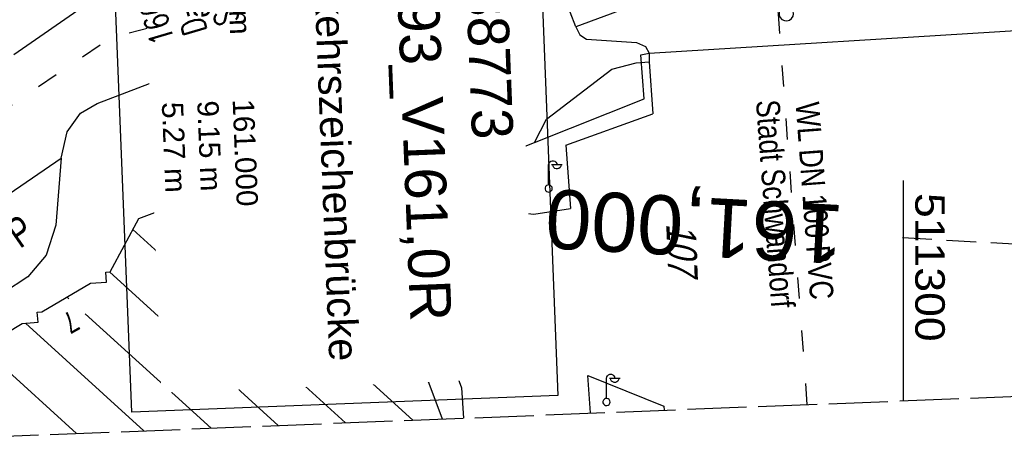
# Model space of a CAD drawing. Extents: x 511155 to 511479, y 464515 to 465450.
# Tile 2 of 41: x 511225 to 511309, y 464515 to 464551. Entities that reach past the tile are written whole.
import ezdxf
from ezdxf.enums import TextEntityAlignment as Align

# ---------------------------------------------------------------- set-up
doc = ezdxf.new("R2010")
doc.units = 0
doc.header["$LTSCALE"] = 10
doc.header["$MEASUREMENT"] = 0
for name, pattern in [('ACAD_ISO03W100', [30, 12, -18]), ('AUSGEZOGEN', [0]), ('LT00', [0]), ('LT14', [0.6, 0.5, -0.1]), ('LT17', [0.15, 0.1, -0.05])]:
    doc.linetypes.add(name, pattern=pattern)
doc.layers.get('0').update_dxf_attribs({"linetype": 'LT00'})
for name, color, linetype in [('--EK_Schacht-Text', 5, 'LT00'), ('--EK_ST-93-1', 30, 'LT17'), ('BW_TEXT_B', 20, 'AUSGEZOGEN'), ('DFK_BEB_SCHR', 254, 'LT00'), ('DFK_BEBAUUNG', 250, 'LT00'), ('DFK_BES-WEGE', 255, 'LT00'), ('DFK_FLUR_NR', 250, 'LT00'), ('DFK_HAUSNR', 250, 'LT00'), ('DFK_TOPO-ANL', 252, 'LT00'), ('DFK_TOPO-SYM', 252, 'LT00'), ('V103_RASTER', 250, 'LT00'), ('WASSERLTG', 130, 'ACAD_ISO03W100'), ('WASSERLTG_TEXT', 130, 'Continuous')]:
    doc.layers.add(name, color=color, linetype=linetype)
doc.layers.add('-BLATT_103-RAND', color=7, linetype='LT14', plot=False)
doc.styles.add('Beschrift', font='ARIAL.TTF')
doc.styles.add('schachtbeschriftung', font='romans.shx', dxfattribs={"width": 0.75, "height": 2})
doc.styles.get("Standard").update_dxf_attribs({"font": 'ARIAL.TTF'})
doc.styles.add('Versorgungsltg', font='ARIAL.TTF', dxfattribs={"width": 0.8, "height": 2})

# ---------------------------------------------------------------- blocks, each defined once
blk = doc.blocks.new('SYMB7317')
at = {"color": 0, "linetype": 'ByBlock'}
blk.add_line((0, 0.061), (0, 0.4), dxfattribs=at)
for points in [[(0, 0.4), (0.004222, 0.423941), (0.016377, 0.444995), (0.035, 0.460622), (0.057845, 0.468937), (0.082155, 0.468937), (0.105, 0.460622), (0.123623, 0.444995), (0.135779, 0.423941), (0.14, 0.4)], [(0.23, 0.4), (0.21, 0.4), (0.14, 0.4), (0.07, 0.4), (0.05, 0.4)], [(0.21, 0.4), (0.205779, 0.376059), (0.193623, 0.355005), (0.175, 0.339378), (0.152155, 0.331063), (0.127845, 0.331063), (0.105, 0.339378), (0.086377, 0.355005), (0.074222, 0.376059), (0.07, 0.4)], [(0.061, 0), (0.056881, 0.022036), (0.04508, 0.041095), (0.02719, 0.054605), (0.005628, 0.06074), (-0.016693, 0.058671), (-0.036761, 0.048679), (-0.051863, 0.032112), (-0.059961, 0.011209), (-0.059961, -0.011209)], [(0.005628, -0.06074), (0.02719, -0.054605), (0.04508, -0.041095), (0.056881, -0.022036), (0.061, 0)], [(-0.059961, -0.011209), (-0.051863, -0.032112), (-0.036761, -0.048679), (-0.016693, -0.058671), (0.005628, -0.06074)]]:
    blk.add_lwpolyline(points, dxfattribs=at)
blk = doc.blocks.new('SYMB7313')
at = {"color": 0, "linetype": 'ByBlock'}
for p, q in [((-0.05, 0.37), (0, 0.37)), ((0, 0.37), (0.05, 0.37)), ((0, 0.27), (-0.17, 0.22)), ((0.17, 0.22), (0, 0.27))]:
    blk.add_line(p, q, dxfattribs=at)
for points in [[(0, 0.061), (0, 0.27), (0, 0.37)], [(-0.18, 0.26), (-0.17, 0.22), (-0.158, 0.17)], [(0.18, 0.26), (0.17, 0.22), (0.158, 0.17)], [(0.061, 0), (0.056881, 0.022036), (0.04508, 0.041095), (0.02719, 0.054605), (0.005628, 0.06074), (-0.016693, 0.058671), (-0.036761, 0.048679), (-0.051863, 0.032112), (-0.059961, 0.011209), (-0.059961, -0.011209)], [(0.005628, -0.06074), (0.02719, -0.054605), (0.04508, -0.041095), (0.056881, -0.022036), (0.061, 0)], [(-0.059961, -0.011209), (-0.051863, -0.032112), (-0.036761, -0.048679), (-0.016693, -0.058671), (0.005628, -0.06074)]]:
    blk.add_lwpolyline(points, dxfattribs=at)

msp = doc.modelspace()

# ---------------------------------------------------------------- linework, layer by layer
at = {"layer": '--EK_ST-93-1', "ltscale": 2.5}
msp.add_line((511339.847, 464530.415), (511299.902, 464532.612), dxfattribs=at)
at = {"layer": '-BLATT_103-RAND'}
msp.add_lwpolyline([(511155.19, 465438.822), (511191.767, 464514.545), (511478.542, 464525.894), (511441.966, 465450.171), (511155.19, 465438.822)], dxfattribs=at)
at = {"layer": 'DFK_BEB_SCHR'}
for p, q in [((511253.058, 464538.304), (511252.49, 464538.82)), ((511246.804, 464538.585), (511256.128, 464530.107)), ((511259.199, 464521.908), (511242.593, 464537.007)), ((511238.383, 464535.428), (511258.448, 464517.184)), ((511252.75, 464516.959), (511234.742, 464533.333)), ((511232.744, 464529.744), (511247.052, 464516.733)), ((511229.311, 464527.459), (511229.141, 464527.613)), ((511241.355, 464516.508), (511230.696, 464526.2)), ((511225.648, 464525.383), (511235.657, 464516.282)), ((511229.959, 464516.057), (511221.961, 464523.329))]:
    msp.add_line(p, q, dxfattribs=at)
at = {"layer": 'DFK_BEBAUUNG'}
msp.add_lwpolyline([(511214.476, 464515.444), (511214.4, 464516.5), (511214.27, 464518.55), (511215.18, 464518.63), (511215.11, 464519.49), (511215.46, 464519.52), (511219.59, 464521.93), (511220.96, 464522.039), (511220.89, 464522.89), (511221.26, 464522.91), (511225.36, 464525.36), (511226.71, 464525.469), (511226.64, 464526.32), (511227.01, 464526.359), (511231.14, 464528.79), (511232.49, 464528.87), (511232.44, 464529.71), (511232.8, 464529.75), (511235.24, 464534.25), (511250.55, 464539.99), (511251.17, 464538.34), (511252.82, 464538.94), (511260.931, 464517.283)], dxfattribs=at)
at = {"layer": 'DFK_TOPO-ANL'}
for p, q in [((511272.25, 464550.49), (511270.24, 464555.789)), ((511267.31, 464553.38), (511267.29, 464550.96)), ((511224.64, 464548.15), (511230.81, 464552.42)), ((511264.85, 464548.78), (511264.49, 464552.48)), ((511260.69, 464551.86), (511260.89, 464550.32)), ((511276.45, 464552.039), (511272.25, 464550.49)), ((511267.29, 464550.96), (511264.85, 464548.78)), ((511272.25, 464550.49), (511272.6, 464549.81)), ((511278.46, 464548.259), (511313.94, 464550.46)), ((511231.7, 464544.01), (511247.16, 464549.89)), ((511247.16, 464549.89), (511248.73, 464550.01)), ((511248.73, 464550.01), (511250.27, 464549.63)), ((511250.27, 464549.63), (511251.53, 464548.69)), ((511260.89, 464550.32), (511264.96, 464539.21)), ((511272.6, 464549.81), (511273.15, 464549.45)), ((511273.15, 464549.45), (511277.4, 464549.16)), ((511277.4, 464549.16), (511278.15, 464548.83)), ((511278.15, 464548.83), (511278.46, 464548.259)), ((511251.53, 464548.69), (511252.32, 464547.34)), ((511277.77, 464548.13), (511278.46, 464548.259)), ((511278.05, 464544.39), (511277.77, 464548.13)), ((511278.46, 464548.259), (511278.47, 464547.52)), ((511252.32, 464547.34), (511256.53, 464536.07)), ((511275.3, 464546.91), (511277.35, 464547.45)), ((511277.35, 464547.45), (511278.47, 464547.52)), ((511278.47, 464547.52), (511278.78, 464543.13)), ((511269.76, 464542.679), (511275.3, 464546.91)), ((511230.3, 464543.18), (511231.7, 464544.01)), ((511268.75, 464540.709), (511278.05, 464544.39)), ((511229.18, 464541.61), (511230.3, 464543.18)), ((511271.41, 464540.46), (511278.78, 464543.13)), ((511268.75, 464540.709), (511269.76, 464542.679)), ((511228.66, 464539.37), (511229.18, 464541.61)), ((511264.96, 464539.21), (511268.75, 464540.709)), ((511271.41, 464540.46), (511271.79, 464535.11)), ((511220.07, 464533.49), (511228.66, 464539.37)), ((511228.66, 464539.37), (511228.2, 464533.69)), ((511264.96, 464539.21), (511266.1, 464536.08)), ((511256.53, 464536.07), (511254.25, 464535.22)), ((511256.53, 464536.07), (511262.57, 464519.92)), ((511266.1, 464536.08), (511266.58, 464535.4)), ((511266.58, 464535.4), (511267.65, 464534.75)), ((511267.65, 464534.75), (511268.7, 464534.64)), ((511268.7, 464534.64), (511271.79, 464535.11)), ((511228.2, 464533.69), (511227.38, 464531.16)), ((511227.38, 464531.16), (511225.85, 464529.31)), ((511225.85, 464529.31), (511223.77, 464527.96)), ((511273.48, 464517.8), (511273.27, 464520.96)), ((511273.27, 464520.96), (511279.71, 464518.38)), ((511262.57, 464519.92), (511262.75, 464517.354)), ((511279.71, 464518.38), (511279.731, 464518.026)), ((511273.526, 464517.781), (511273.48, 464517.8)), ((511273.48, 464517.8), (511273.482, 464517.779))]:
    msp.add_line(p, q, dxfattribs=at)
at = {"layer": 'V103_RASTER'}
msp.add_line((511300, 464518.829), (511300, 464537.467), dxfattribs=at)
at = {"layer": 'WASSERLTG', "ltscale": 0.015, "flags": 128}
msp.add_lwpolyline([(511291.853, 464518.506), (511289.404, 464551.597), (511288.097, 464563.722), (511232.851, 464549.547), (511191.49, 464521.549)], dxfattribs=at)

# ---------------------------------------------------------------- block references
at = {"layer": 'DFK_TOPO-SYM', "rotation": 0.001160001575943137}
for name, p, xscale, yscale, zscale in [('SYMB7313', (511290.08, 464551.6), 10, 10, 10), ('SYMB7317', (511269.95, 464536.8), 5, 5, 5), ('SYMB7317', (511274.85, 464518.72), 5, 5, 5)]:
    msp.add_blockref(name, p, dxfattribs=dict(at, xscale=xscale, yscale=yscale, zscale=zscale))

# ---------------------------------------------------------------- texts
at = {"layer": '--EK_ST-93-1', "style": 'Beschrift'}
msp.add_text('161,000', height=5, rotation=-183.12166, dxfattribs=at).set_placement((511294.909, 464532.883), align=Align.MIDDLE_LEFT)
at = {"layer": 'DFK_BES-WEGE', "width": 0.75}
msp.add_text('P', height=2.5, rotation=34.69417, dxfattribs=at).set_placement((511225.16, 464531.66))
at = {"layer": 'DFK_FLUR_NR', "oblique": 13.754, "width": 0.75}
msp.add_text('107', height=2.5, rotation=272.2662, dxfattribs=at).set_placement((511279.904, 464533.82))
at = {"layer": 'DFK_HAUSNR', "width": 0.75}
msp.add_text('7', height=1.8, rotation=-150.46938, dxfattribs=at).set_placement((511229.48, 464526.52))
at = {"layer": 'V103_RASTER', "width": 1.08}
msp.add_text(' 511300', height=2.5, rotation=-90.0005, dxfattribs=at).set_placement((511301, 464537.467))
at = {"layer": 'WASSERLTG_TEXT', "insert": (511288.129, 464535.436), "char_height": 2, "attachment_point": 8, "rotation": 274.2788, "style": 'Versorgungsltg'}
msp.add_mtext('WL DN 100 PVC\\PStadt Schwandorf', dxfattribs=at)

# ---------------------------------------------------------------- next in the draw order: texts
at = {"layer": 'BW_TEXT_B', "insert": (511266.251, 464559.255), "char_height": 2, "width": 37.55462, "attachment_point": 1, "rotation": 272.26621, "style": 'Beschrift', "bg_fill": 3, "box_fill_scale": 1.5, "bg_fill_color": 256, "bg_fill_transparency": 3934797}
msp.add_mtext('\\pt10,14;{\\Funir_o|c0;\\H1.75x;6638773}\\P\\ptz;{\\H1.75x;N_93_V161,0R\\W0.8;\\P\\H0.3714x;\\W1;\\P\\H1.924x;Verkehrszeichenbrücke\\P\\H0.1999x;\\P\\H3.602x;\\P\\pt14;bei  Km^I161.000\\PLänge^I9.15 m\\PHöhe^I5.27 m}', dxfattribs=at)

# ---------------------------------------------------------------- next in the draw order: linework, layer by layer
at = {"layer": 'BW_TEXT_B'}
msp.add_lwpolyline([(511269.02, 464562.317), (511270.723, 464519.285), (511234.639, 464517.857), (511232.936, 464560.889)], close=True, dxfattribs=at)

# ---------------------------------------------------------------- next in the draw order: texts
at = {"layer": '--EK_Schacht-Text', "style": 'schachtbeschriftung', "width": 0.75}
for s, p in [('S=376.78', (511243.777, 464550.998)), ('D=378.85', (511241.018, 464550.171)), ('160340', (511238.259, 464549.344))]:
    msp.add_text(s, height=2, rotation=-253.31531, dxfattribs=at).set_placement(p)

doc.saveas('drawing.dxf')
